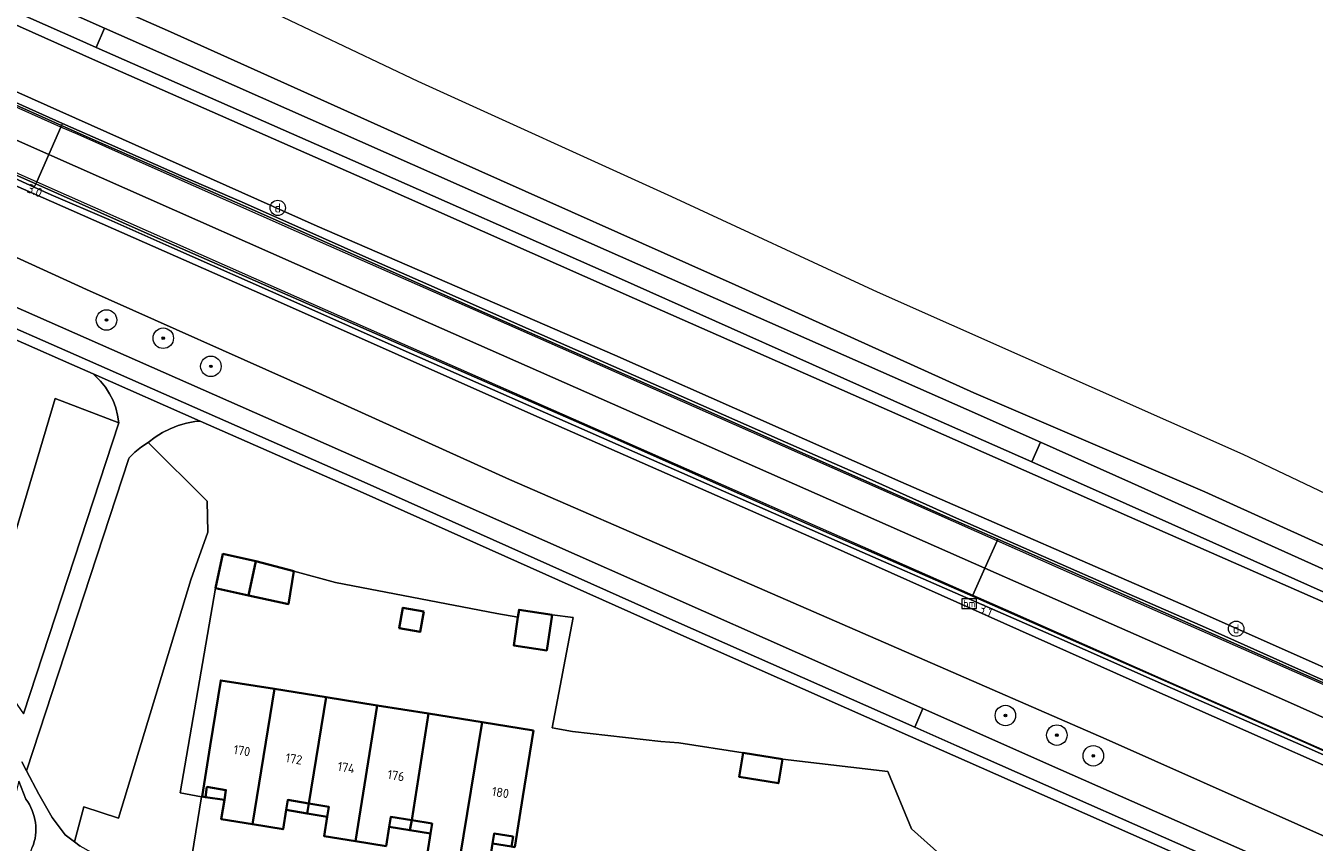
# Model space of a CAD drawing. Header units: metres. Extents: x 178952 to 185583, y 415201 to 419317.
# Tile 32 of 165: x 179960 to 180086, y 418461 to 418541. Entities that reach past the tile are written whole.
import ezdxf
from ezdxf.enums import TextEntityAlignment as Align

# ---------------------------------------------------------------- set-up
doc = ezdxf.new("R2010")
doc.units = ezdxf.units.M
for name, color, linetype, lineweight in [('B-WE-AM-AS_WEG-T18', 1, 'Continuous', 18), ('B-XX-GR-BEPLANTING_CULTUUR_BOSPLANTSOEN-GV', 253, 'Continuous', 18), ('B-XX-GR-BEPLANTING_CULTUUR_HEESTERS-GV', 253, 'Continuous', 18), ('B-XX-GR-BOOM-S', 90, 'Continuous', 25), ('B-XX-IE-MEUBILAIR_DIJKPAAL-S', 7, 'Continuous', 25), ('B-XX-OG-BEBOUWING-GV', 252, 'Continuous', 35), ('B-XX-OG-BEBOUWING-T18', 252, 'Continuous', 18), ('B-XX-OG-BEBOUWING_SCHUUR-GV', 252, 'Continuous', 35), ('B-XX-OG-TERREIN_CULTUURSCHEIDING-GV', 253, 'Continuous', 18), ('B-XX-OG-WEG-GV', 253, 'Continuous', 18), ('B-XX-VW-HECTOMETRERING-S', 7, 'Continuous', 25), ('B-XX-VW-MARKERING-G', 253, 'Continuous', 18)]:
    doc.layers.add(name, color=color, linetype=linetype, lineweight=lineweight)
doc.styles.add('NLCS-ISO', font='NLCS-ISO.ttf')
doc.styles.add('NLCS-ISO-M-T18', font='NLCS-ISO.ttf', dxfattribs={"height": 1.8})
doc.styles.add('NLCS-ISO-M500-T18', font='NLCS-ISO.ttf', dxfattribs={"height": 0.9})

# ---------------------------------------------------------------- blocks, each defined once
blk = doc.blocks.new('SIE-DIJKPAAL-SO')
at = {"color": 0, "linetype": 'ByBlock', "lineweight": 18}
blk.add_circle((0, 0), 1.5, dxfattribs=at)
at = {"color": 0, "linetype": 'ByBlock', "lineweight": 18, "style": 'NLCS-ISO'}
blk.add_text('d', height=1.8, dxfattribs=at).set_placement((0, 0), align=Align.MIDDLE_CENTER)
blk = doc.blocks.new('SGR-BOOM_01-SO')
at = {"linetype": 'ByBlock', "lineweight": 18}
h = blk.add_hatch(color=0, dxfattribs=at)
h.dxf.hatch_style = 1
edge = h.paths.add_edge_path()
edge.add_arc((0, 0), 0.25, 0, 360)
at = {"color": 0, "linetype": 'ByBlock', "lineweight": 18}
for radius in [2, 0.25]:
    blk.add_circle((0, 0), radius, dxfattribs=at)
blk = doc.blocks.new('SIE-WEG_PAAL_HECTOMETERPAAL-SO')
at = {"color": 0, "linetype": 'ByBlock', "lineweight": 18}
blk.add_lwpolyline([(-1.44375, -0.94375), (1.44375, -0.94375), (1.44375, 0.94375), (-1.44375, 0.94375)], close=True, dxfattribs=at)
at = {"color": 0, "linetype": 'ByBlock', "lineweight": 18, "style": 'NLCS-ISO'}
blk.add_text('hm', height=1.5, dxfattribs=at).set_placement((0, 0), align=Align.MIDDLE_CENTER)

msp = doc.modelspace()

# ---------------------------------------------------------------- linework, layer by layer
at = {"layer": 'B-XX-GR-BEPLANTING_CULTUUR_BOSPLANTSOEN-GV'}
for points in [[(179955.715, 418479.61), (179963.065, 418504.294), (179969.267, 418501.9), (179969.16, 418502.644), (179968.975, 418503.373), (179968.714, 418504.078), (179968.379, 418504.751), (179967.974, 418505.385), (179967.505, 418505.972), (179966.976, 418506.506), (179966.771, 418506.684), (179964.699, 418507.598), (179955.222, 418511.772)], [(180079.496, 418456.706), (180050.654, 418469.473), (180046.534, 418471.296), (180023.233, 418481.601), (179993.115, 418495.067), (179977.214, 418502.079), (179976.704, 418502.025), (179975.875, 418501.872), (179975.064, 418501.641), (179974.279, 418501.335), (179973.527, 418500.955), (179972.813, 418500.506), (179972.146, 418499.992), (179977.888, 418494.249), (179977.949, 418491.248), (179976.296, 418486.593), (179969.232, 418463.308), (179965.863, 418464.411), (179964.949, 418461.006), (179965.498, 418460.578)], [(180079.496, 418456.706), (180050.654, 418469.473), (180046.534, 418471.296), (180023.233, 418481.601), (179993.115, 418495.067), (179977.214, 418502.079), (179976.704, 418502.025), (179975.875, 418501.872), (179975.064, 418501.641), (179974.279, 418501.335), (179973.527, 418500.955), (179972.813, 418500.506), (179972.146, 418499.992), (179977.888, 418494.249), (179977.949, 418491.248), (179976.296, 418486.593), (179969.232, 418463.308), (179965.863, 418464.411), (179964.949, 418461.006), (179965.498, 418460.578)], [(179976.23, 418458.56), (179977.347, 418465.397), (179975.267, 418465.789), (179978.696, 418485.77), (179979.427, 418489.107), (179982.654, 418488.4), (179986.349, 418487.417), (179990.42, 418486.334), (180006.155, 418483.292), (180008.224, 418482.937), (180008.332, 418483.652), (180011.561, 418483.165), (180013.595, 418482.888), (180011.559, 418472.12), (180013.555, 418471.761), (180022.179, 418470.79), (180023.935, 418470.662), (180030.192, 418469.693), (180034.022, 418469.059), (180044.321, 418467.883), (180046.635, 418462.28), (180054.917, 418454.867)], [(179976.23, 418458.56), (179977.347, 418465.397), (179975.267, 418465.789), (179978.696, 418485.77), (179979.427, 418489.107), (179982.654, 418488.4), (179986.349, 418487.417), (179990.42, 418486.334), (180006.155, 418483.292), (180008.224, 418482.937), (180008.332, 418483.652), (180011.561, 418483.165), (180013.595, 418482.888), (180011.559, 418472.12), (180013.555, 418471.761), (180022.179, 418470.79), (180023.935, 418470.662), (180030.192, 418469.693), (180034.022, 418469.059), (180044.321, 418467.883), (180046.635, 418462.28), (180054.917, 418454.867)]]:
    msp.add_lwpolyline(points, dxfattribs=at)
at = {"layer": 'B-XX-GR-BEPLANTING_CULTUUR_HEESTERS-GV'}
msp.add_lwpolyline([(179960.199, 418465.16), (179959.527, 418466.933), (179959.147, 418465.501), (179959.011, 418464.84), (179958.988, 418464.764), (179959.191, 418464.701), (179957.678, 418459.663), (179957.492, 418459.719), (179957.307, 418459.13), (179960.027, 418458.178), (179960.831, 418460.437)], dxfattribs=at)
msp.add_arc((179956.381, 418462.245), 4.803, 337.88508, 37.35824, dxfattribs=at)
at = {"layer": 'B-XX-OG-BEBOUWING-GV'}
for points in [[(179986.349, 418487.417), (179982.654, 418488.4), (179981.923, 418485.063), (179985.825, 418484.208)], [(179984.472, 418475.925), (179979.223, 418476.765), (179978.2, 418470.37), (179977.41, 418465.44), (179977.73, 418465.38), (179977.88, 418466.36), (179979.73, 418466.06), (179979.573, 418465.089), (179979.27, 418463.21), (179982.316, 418462.721)], [(179989.524, 418475.117), (179984.472, 418475.925), (179982.316, 418462.721), (179985.31, 418462.24), (179985.607, 418464.119), (179985.76, 418465.09), (179987.831, 418464.744)], [(179994.491, 418474.323), (179989.524, 418475.117), (179987.831, 418464.744), (179989.77, 418464.42), (179989.61, 418463.45), (179989.3, 418461.57), (179992.355, 418461.075)], [(179999.498, 418473.522), (179994.491, 418474.323), (179992.355, 418461.075), (179995.35, 418460.59), (179995.653, 418462.469), (179995.81, 418463.44), (179997.852, 418463.106)], [(180004.72, 418472.687), (179999.498, 418473.522), (179997.852, 418463.106), (179999.84, 418462.78), (179999.683, 418461.808), (179999.38, 418459.93), (180000, 418459.831), (180002.535, 418459.425)], [(180004.72, 418472.687), (179999.498, 418473.522), (179997.852, 418463.106), (179999.84, 418462.78), (179999.683, 418461.808), (179999.38, 418459.93), (180000, 418459.831), (180002.535, 418459.425)], [(180009.734, 418471.885), (180004.72, 418472.687), (180002.535, 418459.425), (180005.441, 418458.96), (180005.738, 418460.841), (180005.891, 418461.81), (180007.741, 418461.52), (180007.581, 418460.54), (180007.911, 418460.49), (180008.373, 418463.377), (180008.701, 418465.43)], [(179979.73, 418466.06), (179977.88, 418466.36), (179977.73, 418465.38), (179979.573, 418465.089)], [(179987.831, 418464.744), (179985.76, 418465.09), (179985.607, 418464.119), (179987.647, 418463.778)], [(179989.77, 418464.42), (179987.831, 418464.744), (179987.647, 418463.778), (179989.61, 418463.45)], [(179997.852, 418463.106), (179995.81, 418463.44), (179995.653, 418462.469), (179997.668, 418462.138)], [(179999.84, 418462.78), (179997.852, 418463.106), (179997.668, 418462.138), (179999.683, 418461.808)], [(180007.741, 418461.52), (180005.891, 418461.81), (180005.738, 418460.841), (180007.581, 418460.54)]]:
    msp.add_lwpolyline(points, close=True, dxfattribs=at)
at = {"layer": 'B-XX-OG-BEBOUWING_SCHUUR-GV'}
for points in [[(179982.654, 418488.4), (179979.427, 418489.107), (179978.696, 418485.77), (179981.923, 418485.063)], [(179999.039, 418483.478), (179996.992, 418483.849), (179996.633, 418481.867), (179998.68, 418481.496)], [(180011.561, 418483.165), (180008.332, 418483.652), (180008.224, 418482.937), (180007.808, 418480.175), (180011.037, 418479.688)], [(180034.022, 418469.059), (180030.192, 418469.693), (180029.805, 418467.353), (180033.635, 418466.719)]]:
    msp.add_lwpolyline(points, close=True, dxfattribs=at)
at = {"layer": 'B-XX-OG-TERREIN_CULTUURSCHEIDING-GV'}
for points in [[(180221.582, 418419.828), (180153.452, 418461.897), (180133.476, 418472.877), (180078.972, 418498.806), (180043.311, 418514.664), (180023.238, 418523.959), (179998.489, 418535.223), (179972.212, 418547.754), (179944.438, 418558.304)], [(180221.582, 418419.828), (180153.452, 418461.897), (180133.476, 418472.877), (180078.972, 418498.806), (180043.311, 418514.664), (180023.238, 418523.959), (179998.489, 418535.223), (179972.212, 418547.754), (179944.438, 418558.304)], [(179948.132, 418551.581), (179974.016, 418540.216), (180002.013, 418527.602), (180029.405, 418515.362), (180052.694, 418504.82), (180075.253, 418495.175), (180100.357, 418483.789), (180125.522, 418471.983), (180140.703, 418464.346), (180152.691, 418457.96), (180165.395, 418450.573)], [(179948.132, 418551.581), (179974.016, 418540.216), (180002.013, 418527.602), (180029.405, 418515.362), (180052.694, 418504.82), (180075.253, 418495.175), (180100.357, 418483.789), (180125.522, 418471.983), (180140.703, 418464.346), (180152.691, 418457.96), (180165.395, 418450.573)], [(180054.917, 418454.867), (180046.635, 418462.28), (180044.321, 418467.883), (180034.022, 418469.059), (180030.192, 418469.693), (180023.935, 418470.662), (180022.179, 418470.79), (180013.555, 418471.761), (180011.559, 418472.12), (180013.595, 418482.888), (180011.561, 418483.165), (180008.332, 418483.652), (180008.224, 418482.937), (180006.155, 418483.292), (179990.42, 418486.334), (179986.349, 418487.417), (179982.654, 418488.4), (179979.427, 418489.107), (179978.696, 418485.77), (179975.267, 418465.789), (179977.347, 418465.397), (179976.23, 418458.56)], [(180054.917, 418454.867), (180046.635, 418462.28), (180044.321, 418467.883), (180034.022, 418469.059), (180030.192, 418469.693), (180023.935, 418470.662), (180022.179, 418470.79), (180013.555, 418471.761), (180011.559, 418472.12), (180013.595, 418482.888), (180011.561, 418483.165), (180008.332, 418483.652), (180008.224, 418482.937), (180006.155, 418483.292), (179990.42, 418486.334), (179986.349, 418487.417), (179982.654, 418488.4), (179979.427, 418489.107), (179978.696, 418485.77), (179975.267, 418465.789), (179977.347, 418465.397), (179976.23, 418458.56)], [(179999.38, 418459.93), (179999.683, 418461.808), (179999.84, 418462.78), (179997.852, 418463.106), (179995.81, 418463.44), (179995.653, 418462.469), (179995.35, 418460.59), (179992.355, 418461.075), (179989.3, 418461.57), (179989.61, 418463.45), (179989.77, 418464.42), (179987.831, 418464.744), (179985.76, 418465.09), (179985.607, 418464.119), (179985.31, 418462.24), (179982.316, 418462.721), (179979.27, 418463.21), (179979.573, 418465.089), (179979.73, 418466.06), (179977.88, 418466.36), (179977.73, 418465.38), (179977.41, 418465.44), (179978.2, 418470.37), (179979.223, 418476.765), (179984.472, 418475.925), (179989.524, 418475.117), (179994.491, 418474.323), (179999.498, 418473.522), (180004.72, 418472.687), (180009.734, 418471.885), (180008.701, 418465.43), (180008.373, 418463.377), (180007.911, 418460.49)], [(179999.38, 418459.93), (179999.683, 418461.808), (179999.84, 418462.78), (179997.852, 418463.106), (179995.81, 418463.44), (179995.653, 418462.469), (179995.35, 418460.59), (179992.355, 418461.075), (179989.3, 418461.57), (179989.61, 418463.45), (179989.77, 418464.42), (179987.831, 418464.744), (179985.76, 418465.09), (179985.607, 418464.119), (179985.31, 418462.24), (179982.316, 418462.721), (179979.27, 418463.21), (179979.573, 418465.089), (179979.73, 418466.06), (179977.88, 418466.36), (179977.73, 418465.38), (179977.41, 418465.44), (179978.2, 418470.37), (179979.223, 418476.765), (179984.472, 418475.925), (179989.524, 418475.117), (179994.491, 418474.323), (179999.498, 418473.522), (180004.72, 418472.687), (180009.734, 418471.885), (180008.701, 418465.43), (180008.373, 418463.377), (180007.911, 418460.49)], [(180007.581, 418460.54), (180007.741, 418461.52), (180005.891, 418461.81), (180005.738, 418460.841)], [(180007.581, 418460.54), (180007.741, 418461.52), (180005.891, 418461.81), (180005.738, 418460.841)]]:
    msp.add_lwpolyline(points, dxfattribs=at)
for points in [[(179969.267, 418501.9), (179963.065, 418504.294), (179955.715, 418479.61), (179959.982, 418473.488)], [(179976.296, 418486.593), (179977.949, 418491.248), (179977.888, 418494.249), (179972.146, 418499.992), (179971.474, 418499.55), (179970.849, 418499.044), (179970.277, 418498.478), (179970.241, 418498.439), (179960.269, 418467.919), (179961.464, 418465.66), (179962.781, 418463.388), (179964.055, 418461.703), (179964.949, 418461.006), (179965.863, 418464.411), (179969.232, 418463.308)]]:
    msp.add_lwpolyline(points, close=True, dxfattribs=at)
at = {"layer": 'B-XX-OG-WEG-GV'}
for points in [[(179875.165, 418581.904), (179874.414, 418580.218), (179880.289, 418577.274), (179893.144, 418571.27), (179902.016, 418567.414), (179911.805, 418562.914), (179939.901, 418550.59), (179965.176, 418539.377), (179967.062, 418538.547), (179967.895, 418540.432), (179950.175, 418548.294), (179926.978, 418558.49), (179913.244, 418564.561), (179899.875, 418570.49), (179882.632, 418578.269), (179877.802, 418580.578)], [(179870.849, 418572.205), (179870.734, 418571.947), (179869.555, 418569.296), (179874.89, 418566.922), (179895.871, 418557.577), (179920.123, 418546.86), (179930.563, 418542.204), (179962.443, 418528.104), (179963.625, 418530.777), (179963.695, 418530.934), (179957.739, 418533.582), (179928.636, 418546.477), (179915.226, 418552.368), (179905.266, 418556.773), (179881.744, 418567.31)], [(179869.555, 418569.296), (179868.364, 418566.62), (179868.259, 418566.384), (179877.247, 418562.368), (179902.365, 418551.319), (179920.09, 418543.443), (179946.637, 418531.68), (179961.171, 418525.227), (179961.267, 418525.445), (179962.443, 418528.104), (179930.563, 418542.204), (179920.123, 418546.86), (179895.871, 418557.577), (179874.89, 418566.922)], [(179967.895, 418540.432), (179967.062, 418538.547), (179992.112, 418527.516), (180018.025, 418516.055), (180046.438, 418503.379), (180058.367, 418498.086), (180059.214, 418500.004), (180051.966, 418503.235), (180029.2, 418513.298), (180002.774, 418524.967), (179975.683, 418536.977)], [(179967.895, 418540.432), (179967.062, 418538.547), (179992.112, 418527.516), (180018.025, 418516.055), (180046.438, 418503.379), (180058.367, 418498.086), (180059.214, 418500.004), (180051.966, 418503.235), (180029.2, 418513.298), (180002.774, 418524.967), (179975.683, 418536.977)], [(179963.695, 418530.934), (179963.625, 418530.777), (179962.443, 418528.104), (179962.745, 418527.971), (179996.08, 418513.21), (180030.481, 418498.012), (180053.788, 418487.718), (180054.966, 418490.385), (180055.038, 418490.548), (180049.695, 418492.902), (180025.961, 418503.388), (180004.173, 418513.008), (179981.404, 418523.104), (179966.683, 418529.606)], [(179963.695, 418530.934), (179963.625, 418530.777), (179962.443, 418528.104), (179962.745, 418527.971), (179996.08, 418513.21), (180030.481, 418498.012), (180053.788, 418487.718), (180054.966, 418490.385), (180055.038, 418490.548), (180049.695, 418492.902), (180025.961, 418503.388), (180004.173, 418513.008), (179981.404, 418523.104), (179966.683, 418529.606)], [(179962.443, 418528.104), (179961.267, 418525.445), (179961.171, 418525.227), (179971.747, 418520.53), (179996.584, 418509.631), (180016.783, 418500.754), (180036.509, 418492.008), (180052.576, 418484.973), (180052.62, 418485.074), (180053.788, 418487.718), (180030.481, 418498.012), (179996.08, 418513.21), (179962.745, 418527.971)], [(179962.443, 418528.104), (179961.267, 418525.445), (179961.171, 418525.227), (179971.747, 418520.53), (179996.584, 418509.631), (180016.783, 418500.754), (180036.509, 418492.008), (180052.576, 418484.973), (180052.62, 418485.074), (180053.788, 418487.718), (180030.481, 418498.012), (179996.08, 418513.21), (179962.745, 418527.971)], [(179956.406, 418514.453), (179955.625, 418512.687), (179965.103, 418508.513), (179993.521, 418495.981), (180023.639, 418482.515), (180046.939, 418472.21), (180047.733, 418474.008), (180035.501, 418479.439), (180010.853, 418490.381), (179985.004, 418501.803), (179958.579, 418513.492)], [(179956.406, 418514.453), (179955.625, 418512.687), (179965.103, 418508.513), (179993.521, 418495.981), (180023.639, 418482.515), (180046.939, 418472.21), (180047.733, 418474.008), (180035.501, 418479.439), (180010.853, 418490.381), (179985.004, 418501.803), (179958.579, 418513.492)], [(180059.214, 418500.004), (180058.367, 418498.086), (180072.038, 418492.019), (180098.791, 418480.049), (180116.979, 418471.811), (180134.019, 418463.321), (180149.138, 418454.997), (180150.148, 418456.714), (180149.703, 418456.978), (180138.916, 418462.988), (180126.381, 418469.512), (180115.225, 418474.885), (180100.91, 418481.287), (180085.636, 418488.157), (180068.096, 418496.045)], [(180055.038, 418490.548), (180054.966, 418490.385), (180053.788, 418487.718), (180057.922, 418485.892), (180083.006, 418474.828), (180106.829, 418464.181), (180112.403, 418461.653), (180113.17, 418461.282), (180114.35, 418463.954), (180114.408, 418464.086), (180106.183, 418467.951), (180073.074, 418482.599)], [(180053.788, 418487.718), (180052.62, 418485.074), (180052.576, 418484.973), (180059.436, 418481.97), (180084.295, 418471.02), (180103.405, 418462.541), (180111.934, 418458.485), (180111.986, 418458.602), (180113.17, 418461.282), (180112.403, 418461.653), (180106.829, 418464.181), (180083.006, 418474.828), (180057.922, 418485.892)], [(180047.733, 418474.008), (180046.939, 418472.21), (180051.059, 418470.388), (180079.904, 418457.619), (180101.048, 418448.088), (180108.165, 418444.566), (180113.323, 418441.933), (180123.689, 418435.735), (180133.907, 418429.124), (180134.905, 418430.818), (180123.949, 418437.89), (180111.448, 418445.161), (180099.557, 418450.962), (180086.41, 418456.899), (180060.079, 418468.526)]]:
    msp.add_lwpolyline(points, close=True, dxfattribs=at)
for points in [[(180165.395, 418450.573), (180152.691, 418457.96), (180140.703, 418464.346), (180125.522, 418471.983), (180100.357, 418483.789), (180075.253, 418495.175), (180052.694, 418504.82), (180029.405, 418515.362), (180002.013, 418527.602), (179974.016, 418540.216), (179948.132, 418551.581)], [(180165.395, 418450.573), (180152.691, 418457.96), (180140.703, 418464.346), (180125.522, 418471.983), (180100.357, 418483.789), (180075.253, 418495.175), (180052.694, 418504.82), (180029.405, 418515.362), (180002.013, 418527.602), (179974.016, 418540.216), (179948.132, 418551.581)], [(180160.67, 418448.056), (180149.138, 418454.997), (180134.019, 418463.321), (180116.979, 418471.811), (180098.791, 418480.049), (180072.038, 418492.019), (180058.367, 418498.086), (180046.438, 418503.379), (180018.025, 418516.055), (179992.112, 418527.516), (179967.062, 418538.547), (179965.176, 418539.377), (179939.901, 418550.59)], [(180160.67, 418448.056), (180149.138, 418454.997), (180134.019, 418463.321), (180116.979, 418471.811), (180098.791, 418480.049), (180072.038, 418492.019), (180058.367, 418498.086), (180046.438, 418503.379), (180018.025, 418516.055), (179992.112, 418527.516), (179967.062, 418538.547), (179965.176, 418539.377), (179939.901, 418550.59)], [(179950.175, 418548.294), (179967.895, 418540.432), (179975.683, 418536.977), (180002.774, 418524.967), (180029.2, 418513.298), (180051.966, 418503.235), (180059.214, 418500.004), (180068.096, 418496.045), (180085.636, 418488.157), (180100.91, 418481.287), (180115.225, 418474.885), (180126.381, 418469.512), (180138.916, 418462.988), (180149.703, 418456.978), (180150.148, 418456.714), (180162.554, 418449.365)], [(179950.175, 418548.294), (179967.895, 418540.432), (179975.683, 418536.977), (180002.774, 418524.967), (180029.2, 418513.298), (180051.966, 418503.235), (180059.214, 418500.004), (180068.096, 418496.045), (180085.636, 418488.157), (180100.91, 418481.287), (180115.225, 418474.885), (180126.381, 418469.512), (180138.916, 418462.988), (180149.703, 418456.978), (180150.148, 418456.714), (180162.554, 418449.365)], [(179948.435, 418545.604), (179967.001, 418537.289), (179992.494, 418526.06), (180019.581, 418514.032), (180044.48, 418503.078), (180067.881, 418492.729), (180090.842, 418482.656), (180110.649, 418473.481), (180121.438, 418468.531), (180132.063, 418463.256), (180143.617, 418456.979), (180151.151, 418452.534), (180162.506, 418445.633)], [(180162.506, 418445.633), (180151.151, 418452.534), (180143.617, 418456.979), (180132.063, 418463.256), (180121.438, 418468.531), (180110.649, 418473.481), (180090.842, 418482.656), (180067.881, 418492.729), (180044.48, 418503.078), (180019.581, 418514.032), (179992.494, 418526.06), (179967.001, 418537.289), (179948.435, 418545.604)], [(179948.435, 418545.604), (179967.001, 418537.289), (179992.494, 418526.06), (180019.581, 418514.032), (180044.48, 418503.078), (180067.881, 418492.729), (180090.842, 418482.656), (180110.649, 418473.481), (180121.438, 418468.531), (180132.063, 418463.256), (180143.617, 418456.979), (180151.151, 418452.534), (180162.506, 418445.633)], [(180162.506, 418445.633), (180151.151, 418452.534), (180143.617, 418456.979), (180132.063, 418463.256), (180121.438, 418468.531), (180110.649, 418473.481), (180090.842, 418482.656), (180067.881, 418492.729), (180044.48, 418503.078), (180019.581, 418514.032), (179992.494, 418526.06), (179967.001, 418537.289), (179948.435, 418545.604)], [(179953.046, 418535.93), (179960.523, 418532.586), (179963.785, 418531.138), (179968.377, 418529.101), (179975.639, 418525.901), (179981.01, 418523.573), (179987.023, 418520.899), (179993.376, 418518.077), (179999.524, 418515.365), (180008.408, 418511.444), (180016.753, 418507.748), (180024.95, 418504.152), (180033.815, 418500.252), (180042.487, 418496.431), (180051.015, 418492.61), (180059.516, 418488.861), (180067.327, 418485.416), (180075.318, 418481.923), (180082.866, 418478.558), (180088.561, 418476.014)], [(179957.739, 418533.582), (179963.695, 418530.934), (179963.785, 418531.138), (179960.523, 418532.586), (179953.046, 418535.93)], [(179953.046, 418535.93), (179960.523, 418532.586), (179963.785, 418531.138), (179968.377, 418529.101), (179975.639, 418525.901), (179981.01, 418523.573), (179987.023, 418520.899), (179993.376, 418518.077), (179999.524, 418515.365), (180008.408, 418511.444), (180016.753, 418507.748), (180024.95, 418504.152), (180033.815, 418500.252), (180042.487, 418496.431), (180051.015, 418492.61), (180059.516, 418488.861), (180067.327, 418485.416), (180075.318, 418481.923), (180082.866, 418478.558), (180088.561, 418476.014)], [(179959.217, 418534.253), (179988.642, 418521.088), (180017.672, 418508.512), (180045.586, 418496.147), (180073.637, 418483.927), (180099.234, 418472.538), (180119.028, 418463.412), (180130.786, 418457.443), (180133.655, 418455.843), (180149.446, 418447.037), (180167.308, 418436.301)], [(180167.308, 418436.301), (180149.446, 418447.037), (180133.655, 418455.843), (180130.786, 418457.443), (180119.028, 418463.412), (180099.234, 418472.538), (180073.637, 418483.927), (180045.586, 418496.147), (180017.672, 418508.512), (179988.642, 418521.088), (179959.217, 418534.253)], [(179959.217, 418534.253), (179988.642, 418521.088), (180017.672, 418508.512), (180045.586, 418496.147), (180073.637, 418483.927), (180099.234, 418472.538), (180119.028, 418463.412), (180130.786, 418457.443), (180133.655, 418455.843), (180149.446, 418447.037), (180167.308, 418436.301)], [(180167.308, 418436.301), (180149.446, 418447.037), (180133.655, 418455.843), (180130.786, 418457.443), (180119.028, 418463.412), (180099.234, 418472.538), (180073.637, 418483.927), (180045.586, 418496.147), (180017.672, 418508.512), (179988.642, 418521.088), (179959.217, 418534.253)], [(179957.502, 418526.497), (179961.031, 418524.911), (179961.171, 418525.227), (179946.637, 418531.68)], [(180088.561, 418476.014), (180082.866, 418478.558), (180075.318, 418481.923), (180067.327, 418485.416), (180059.516, 418488.861), (180051.015, 418492.61), (180042.487, 418496.431), (180033.815, 418500.252), (180024.95, 418504.152), (180016.753, 418507.748), (180008.408, 418511.444), (179999.524, 418515.365), (179993.376, 418518.077), (179987.023, 418520.899), (179981.01, 418523.573), (179975.639, 418525.901), (179968.377, 418529.101), (179963.785, 418531.138), (179963.695, 418530.934), (179966.683, 418529.606), (179981.404, 418523.104), (180004.173, 418513.008), (180025.961, 418503.388), (180049.695, 418492.902), (180055.038, 418490.548), (180073.074, 418482.599), (180106.183, 418467.951)], [(180088.561, 418476.014), (180082.866, 418478.558), (180075.318, 418481.923), (180067.327, 418485.416), (180059.516, 418488.861), (180051.015, 418492.61), (180042.487, 418496.431), (180033.815, 418500.252), (180024.95, 418504.152), (180016.753, 418507.748), (180008.408, 418511.444), (179999.524, 418515.365), (179993.376, 418518.077), (179987.023, 418520.899), (179981.01, 418523.573), (179975.639, 418525.901), (179968.377, 418529.101), (179963.785, 418531.138), (179963.695, 418530.934), (179966.683, 418529.606), (179981.404, 418523.104), (180004.173, 418513.008), (180025.961, 418503.388), (180049.695, 418492.902), (180055.038, 418490.548), (180073.074, 418482.599), (180106.183, 418467.951)], [(180158.185, 418431.013), (180143.343, 418440.315), (180132.512, 418446.552), (180113.202, 418456.518), (180098.673, 418463.238), (180069.676, 418476.062), (180038.537, 418489.996), (180009.485, 418502.786), (179983.579, 418514.298), (179960.781, 418524.346), (179951.347, 418528.504)], [(179951.347, 418528.504), (179960.781, 418524.346), (179983.579, 418514.298), (180009.485, 418502.786), (180038.537, 418489.996), (180069.676, 418476.062), (180098.673, 418463.238), (180113.202, 418456.518), (180132.512, 418446.552), (180143.343, 418440.315), (180158.185, 418431.013)], [(180158.185, 418431.013), (180143.343, 418440.315), (180132.512, 418446.552), (180113.202, 418456.518), (180098.673, 418463.238), (180069.676, 418476.062), (180038.537, 418489.996), (180009.485, 418502.786), (179983.579, 418514.298), (179960.781, 418524.346), (179951.347, 418528.504)], [(179951.347, 418528.504), (179960.781, 418524.346), (179983.579, 418514.298), (180009.485, 418502.786), (180038.537, 418489.996), (180069.676, 418476.062), (180098.673, 418463.238), (180113.202, 418456.518), (180132.512, 418446.552), (180143.343, 418440.315), (180158.185, 418431.013)], [(180159.075, 418431.986), (180152.07, 418436.287), (180143.099, 418441.708), (180136.716, 418445.357), (180130.856, 418448.575), (180123.409, 418452.542), (180114.986, 418456.627), (180106.404, 418460.714), (180095.483, 418465.66), (180085.127, 418470.234), (180074.373, 418474.977), (180061.286, 418480.745), (180050.881, 418485.321), (180041.798, 418489.27), (180017.99, 418499.768), (179997.025, 418509.011), (179986.046, 418513.883), (179974.457, 418519.029), (179968.287, 418521.738), (179962.664, 418524.176), (179961.031, 418524.911), (179957.502, 418526.497)], [(180159.075, 418431.986), (180152.07, 418436.287), (180143.099, 418441.708), (180136.716, 418445.357), (180130.856, 418448.575), (180123.409, 418452.542), (180114.986, 418456.627), (180106.404, 418460.714), (180095.483, 418465.66), (180085.127, 418470.234), (180074.373, 418474.977), (180061.286, 418480.745), (180050.881, 418485.321), (180041.798, 418489.27), (180017.99, 418499.768), (179997.025, 418509.011), (179986.046, 418513.883), (179974.457, 418519.029), (179968.287, 418521.738), (179962.664, 418524.176), (179961.031, 418524.911), (179957.502, 418526.497)], [(180165.375, 418418.495), (180149.927, 418428.937), (180141.196, 418434.213), (180133.331, 418439.06), (180127.418, 418442.268), (180121.976, 418445.449), (180115.439, 418448.535), (180104.25, 418453.798), (180084.31, 418462.69), (180065.607, 418471.015), (180046.64, 418479.279), (180025.499, 418488.494), (180007.411, 418496.374), (179988.153, 418505.084), (179966.127, 418514.93), (179944.383, 418524.86)], [(179944.383, 418524.86), (179966.127, 418514.93), (179988.153, 418505.084), (180007.411, 418496.374), (180025.499, 418488.494), (180046.64, 418479.279), (180065.607, 418471.015), (180084.31, 418462.69), (180104.25, 418453.798), (180115.439, 418448.535), (180121.976, 418445.449), (180127.418, 418442.268), (180133.331, 418439.06), (180141.196, 418434.213), (180149.927, 418428.937), (180165.375, 418418.495)], [(180165.375, 418418.495), (180149.927, 418428.937), (180141.196, 418434.213), (180133.331, 418439.06), (180127.418, 418442.268), (180121.976, 418445.449), (180115.439, 418448.535), (180104.25, 418453.798), (180084.31, 418462.69), (180065.607, 418471.015), (180046.64, 418479.279), (180025.499, 418488.494), (180007.411, 418496.374), (179988.153, 418505.084), (179966.127, 418514.93), (179944.383, 418524.86)], [(179944.383, 418524.86), (179966.127, 418514.93), (179988.153, 418505.084), (180007.411, 418496.374), (180025.499, 418488.494), (180046.64, 418479.279), (180065.607, 418471.015), (180084.31, 418462.69), (180104.25, 418453.798), (180115.439, 418448.535), (180121.976, 418445.449), (180127.418, 418442.268), (180133.331, 418439.06), (180141.196, 418434.213), (180149.927, 418428.937), (180165.375, 418418.495)], [(180103.405, 418462.541), (180084.295, 418471.02), (180059.436, 418481.97), (180052.576, 418484.973), (180036.509, 418492.008), (180016.783, 418500.754), (179996.584, 418509.631), (179971.747, 418520.53), (179961.171, 418525.227), (179961.031, 418524.911), (179962.664, 418524.176), (179968.287, 418521.738), (179974.457, 418519.029), (179986.046, 418513.883), (179997.025, 418509.011), (180017.99, 418499.768), (180041.798, 418489.27), (180050.881, 418485.321), (180061.286, 418480.745), (180074.373, 418474.977), (180085.127, 418470.234), (180095.483, 418465.66)], [(180103.405, 418462.541), (180084.295, 418471.02), (180059.436, 418481.97), (180052.576, 418484.973), (180036.509, 418492.008), (180016.783, 418500.754), (179996.584, 418509.631), (179971.747, 418520.53), (179961.171, 418525.227), (179961.031, 418524.911), (179962.664, 418524.176), (179968.287, 418521.738), (179974.457, 418519.029), (179986.046, 418513.883), (179997.025, 418509.011), (180017.99, 418499.768), (180041.798, 418489.27), (180050.881, 418485.321), (180061.286, 418480.745), (180074.373, 418474.977), (180085.127, 418470.234), (180095.483, 418465.66)], [(179958.579, 418513.492), (179985.004, 418501.803), (180010.853, 418490.381), (180035.501, 418479.439), (180047.733, 418474.008), (180060.079, 418468.526), (180086.41, 418456.899), (180099.557, 418450.962), (180111.448, 418445.161), (180123.949, 418437.89), (180134.905, 418430.818), (180144.16, 418424.844), (180147.401, 418422.805), (180172.134, 418407.362)], [(179958.579, 418513.492), (179985.004, 418501.803), (180010.853, 418490.381), (180035.501, 418479.439), (180047.733, 418474.008), (180060.079, 418468.526), (180086.41, 418456.899), (180099.557, 418450.962), (180111.448, 418445.161), (180123.949, 418437.89), (180134.905, 418430.818), (180144.16, 418424.844), (180147.401, 418422.805), (180172.134, 418407.362)], [(179955.222, 418511.772), (179964.699, 418507.598), (179966.771, 418506.684), (179977.214, 418502.079), (179993.115, 418495.067), (180023.233, 418481.601), (180046.534, 418471.296), (180050.654, 418469.473), (180079.496, 418456.706), (180100.62, 418447.184), (180107.715, 418443.673), (180112.839, 418441.057), (180123.161, 418434.886), (180133.364, 418428.284), (180140.288, 418423.805), (180163.401, 418409.051)], [(179955.222, 418511.772), (179964.699, 418507.598), (179966.771, 418506.684), (179977.214, 418502.079), (179993.115, 418495.067), (180023.233, 418481.601), (180046.534, 418471.296), (180050.654, 418469.473), (180079.496, 418456.706), (180100.62, 418447.184), (180107.715, 418443.673), (180112.839, 418441.057), (180123.161, 418434.886), (180133.364, 418428.284), (180140.288, 418423.805), (180163.401, 418409.051)], [(180163.929, 418409.9), (180140.829, 418424.646), (180133.907, 418429.124), (180123.689, 418435.735), (180113.323, 418441.933), (180108.165, 418444.566), (180101.048, 418448.088), (180079.904, 418457.619), (180051.059, 418470.388), (180046.939, 418472.21), (180023.639, 418482.515), (179993.521, 418495.981), (179965.103, 418508.513), (179955.625, 418512.687)], [(180163.929, 418409.9), (180140.829, 418424.646), (180133.907, 418429.124), (180123.689, 418435.735), (180113.323, 418441.933), (180108.165, 418444.566), (180101.048, 418448.088), (180079.904, 418457.619), (180051.059, 418470.388), (180046.939, 418472.21), (180023.639, 418482.515), (179993.521, 418495.981), (179965.103, 418508.513), (179955.625, 418512.687)], [(179959.804, 418468.797), (179960.269, 418467.919), (179970.241, 418498.439), (179970.277, 418498.478), (179970.849, 418499.044), (179971.474, 418499.55), (179972.146, 418499.992), (179972.813, 418500.506), (179973.527, 418500.955), (179974.279, 418501.335), (179975.064, 418501.641), (179975.875, 418501.872), (179976.704, 418502.025), (179977.214, 418502.079), (179966.771, 418506.684), (179966.976, 418506.506), (179967.505, 418505.972), (179967.974, 418505.385), (179968.379, 418504.751), (179968.714, 418504.078), (179968.975, 418503.373), (179969.16, 418502.644), (179969.267, 418501.9), (179959.982, 418473.488)], [(179972.144, 418456.439), (179975.731, 418455.448), (179975.941, 418456.757), (179972.767, 418457.408), (179970.477, 418458.141), (179968.004, 418459.197), (179965.498, 418460.578), (179964.949, 418461.006), (179964.055, 418461.703), (179962.781, 418463.388), (179961.464, 418465.66), (179960.269, 418467.919), (179959.804, 418468.797)], [(179959.527, 418466.933), (179960.199, 418465.16)]]:
    msp.add_lwpolyline(points, dxfattribs=at)
at = {"layer": 'B-XX-OG-WEG-GV', "extrusion": (0, 0, -1)}
msp.add_arc((-179956.381, 418462.245), 4.803, 142.64176, 202.11492, dxfattribs=at)
at = {"layer": 'B-XX-VW-MARKERING-G'}
for points in [[(180183.909, 418420.55), (180153.732, 418439.275), (180143.447, 418445.329), (180140.841, 418446.863), (180132.02, 418451.827), (180122.017, 418457.004), (180113.17, 418461.282), (180112.403, 418461.653), (180106.829, 418464.181), (180083.006, 418474.828), (180057.922, 418485.892), (180053.788, 418487.718), (180030.481, 418498.012), (179996.08, 418513.21), (179962.745, 418527.971), (179962.443, 418528.104), (179930.563, 418542.204), (179920.123, 418546.86)], [(180183.909, 418420.55), (180153.732, 418439.275), (180143.447, 418445.329), (180140.841, 418446.863), (180132.02, 418451.827), (180122.017, 418457.004), (180113.17, 418461.282), (180112.403, 418461.653), (180106.829, 418464.181), (180083.006, 418474.828), (180057.922, 418485.892), (180053.788, 418487.718), (180030.481, 418498.012), (179996.08, 418513.21), (179962.745, 418527.971), (179962.443, 418528.104), (179930.563, 418542.204), (179920.123, 418546.86)], [(180156.704, 418440.839), (180148.629, 418445.726), (180143.515, 418448.693), (180136.725, 418452.528), (180128.625, 418456.884), (180120.773, 418460.85), (180114.35, 418463.954), (180113.95, 418464.147), (180104.776, 418468.329), (180095.02, 418472.708), (180085.096, 418477.099), (180077.133, 418480.613), (180061.211, 418487.616), (180054.966, 418490.385), (180046.763, 418494.022), (180029.326, 418501.727), (180016.511, 418507.401), (180004.108, 418512.868), (179989.783, 418519.195), (179973.424, 418526.423), (179965.299, 418530.037), (179963.625, 418530.777), (179957.642, 418533.422)], [(180156.704, 418440.839), (180148.629, 418445.726), (180143.515, 418448.693), (180136.725, 418452.528), (180128.625, 418456.884), (180120.773, 418460.85), (180114.35, 418463.954), (180113.95, 418464.147), (180104.776, 418468.329), (180095.02, 418472.708), (180085.096, 418477.099), (180077.133, 418480.613), (180061.211, 418487.616), (180054.966, 418490.385), (180046.763, 418494.022), (180029.326, 418501.727), (180016.511, 418507.401), (180004.108, 418512.868), (179989.783, 418519.195), (179973.424, 418526.423), (179965.299, 418530.037), (179963.625, 418530.777), (179957.642, 418533.422)], [(180156.704, 418440.839), (180148.629, 418445.726), (180143.515, 418448.693), (180136.725, 418452.528), (180128.625, 418456.884), (180120.773, 418460.85), (180114.35, 418463.954), (180113.95, 418464.147), (180104.776, 418468.329), (180095.02, 418472.708), (180085.096, 418477.099), (180077.133, 418480.613), (180061.211, 418487.616), (180054.966, 418490.385), (180046.763, 418494.022), (180029.326, 418501.727), (180016.511, 418507.401), (180004.108, 418512.868), (179989.783, 418519.195), (179973.424, 418526.423), (179965.299, 418530.037), (179963.625, 418530.777), (179957.642, 418533.422)], [(179954.236, 418528.569), (179961.267, 418525.445), (179969.559, 418521.76), (179982.404, 418516.071), (179994.99, 418510.511), (180016.328, 418501.09), (180035.196, 418492.751), (180052.62, 418485.074), (180055.801, 418483.672), (180071.208, 418476.853), (180088.581, 418469.207), (180097.21, 418465.387), (180107.619, 418460.633), (180111.986, 418458.602), (180115.469, 418456.982), (180121.162, 418454.206), (180125.71, 418451.884), (180135.604, 418446.562), (180141.513, 418443.185), (180149.872, 418438.234), (180156.053, 418434.439)], [(179954.236, 418528.569), (179961.267, 418525.445), (179969.559, 418521.76), (179982.404, 418516.071), (179994.99, 418510.511), (180016.328, 418501.09), (180035.196, 418492.751), (180052.62, 418485.074), (180055.801, 418483.672), (180071.208, 418476.853), (180088.581, 418469.207), (180097.21, 418465.387), (180107.619, 418460.633), (180111.986, 418458.602), (180115.469, 418456.982), (180121.162, 418454.206), (180125.71, 418451.884), (180135.604, 418446.562), (180141.513, 418443.185), (180149.872, 418438.234), (180156.053, 418434.439)], [(179954.236, 418528.569), (179961.267, 418525.445), (179969.559, 418521.76), (179982.404, 418516.071), (179994.99, 418510.511), (180016.328, 418501.09), (180035.196, 418492.751), (180052.62, 418485.074), (180055.801, 418483.672), (180071.208, 418476.853), (180088.581, 418469.207), (180097.21, 418465.387), (180107.619, 418460.633), (180111.986, 418458.602), (180115.469, 418456.982), (180121.162, 418454.206), (180125.71, 418451.884), (180135.604, 418446.562), (180141.513, 418443.185), (180149.872, 418438.234), (180156.053, 418434.439)]]:
    msp.add_lwpolyline(points, dxfattribs=at)

# ---------------------------------------------------------------- block references
at = {"layer": 'B-XX-GR-BOOM-S', "xscale": 0.5, "yscale": 0.5, "zscale": 0.5}
for p in [(179968.078, 418511.941), (179973.613, 418510.163), (179978.262, 418507.419), (180055.785, 418473.335), (180060.803, 418471.423), (180064.362, 418469.403)]:
    msp.add_blockref('SGR-BOOM_01-SO', p, dxfattribs=at)
at = {"layer": 'B-XX-IE-MEUBILAIR_DIJKPAAL-S', "xscale": 0.5, "yscale": 0.5, "zscale": 0.5}
for p in [(179984.784, 418522.887), (180078.299, 418481.803)]:
    msp.add_blockref('SIE-DIJKPAAL-SO', p, dxfattribs=at)
at = {"layer": 'B-XX-VW-HECTOMETRERING-S', "xscale": 0.5, "yscale": 0.5, "zscale": 0.5}
msp.add_blockref('SIE-WEG_PAAL_HECTOMETERPAAL-SO', (180052.258, 418484.253), dxfattribs=at)

# ---------------------------------------------------------------- texts
at = {"layer": 'B-WE-AM-AS_WEG-T18', "style": 'NLCS-ISO-M500-T18'}
for s, p in [('3.0', (179961.077, 418524.575)), ('3.1', (180053.866, 418483.608))]:
    msp.add_text(s, height=0.9, rotation=337.41083, dxfattribs=at).set_placement(p, align=Align.MIDDLE)
at = {"layer": 'B-XX-OG-BEBOUWING-T18', "style": 'NLCS-ISO-M-T18'}
for s, p in [('170', (179981.29, 418469.906)), ('172', (179986.361, 418469.099)), ('174', (179991.468, 418468.256)), ('176', (179996.327, 418467.469)), ('180', (180006.516, 418465.817))]:
    msp.add_text(s, height=0.9, rotation=350.7, dxfattribs=at).set_placement(p, align=Align.MIDDLE_CENTER)

doc.saveas('drawing.dxf')
